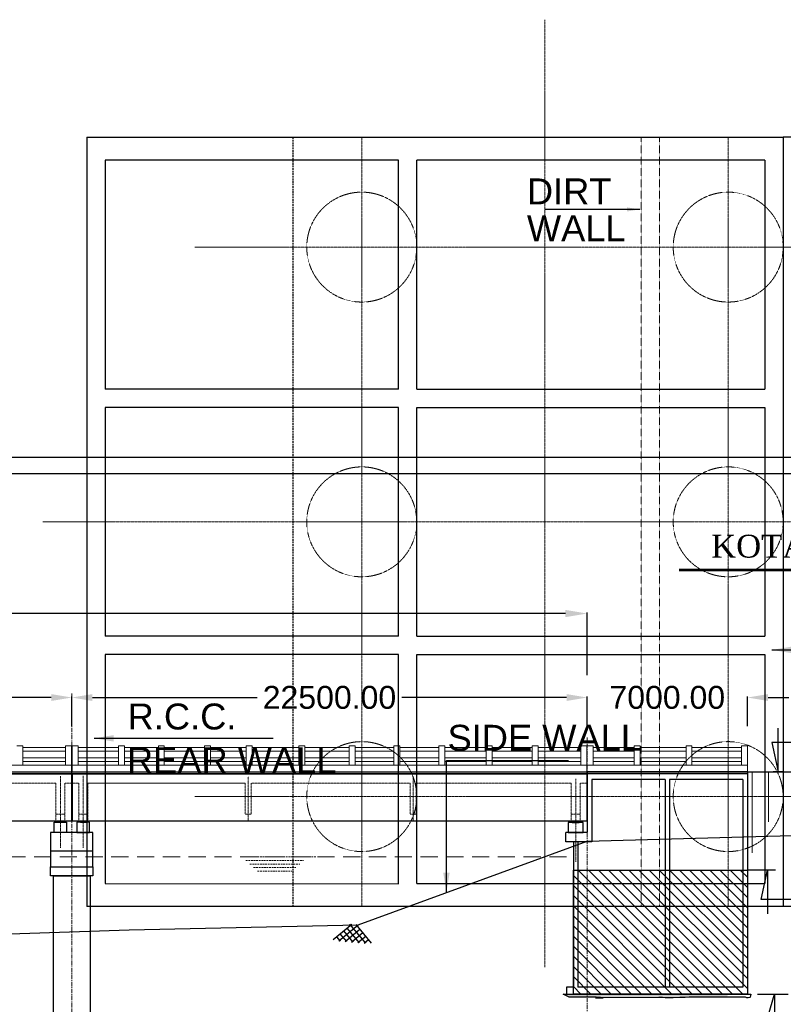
# Model space of a CAD drawing. Header units: inches. Extents: x 4599583 to 15517275, y 2817812 to 28133222499.
# Tile 36 of 95: x 4871409 to 4904749, y 28133021824 to 28133064829. Entities that reach past the tile are written whole.
import ezdxf

# ---------------------------------------------------------------- set-up
doc = ezdxf.new("R2010")
doc.units = ezdxf.units.IN
doc.header["$MEASUREMENT"] = 0
for name, pattern in [('CENTER', [2, 1.25, -0.25, 0.25, -0.25]), ('DASHED', [0.75, 0.5, -0.25]), ('DASHED2', [0.375, 0.25, -0.125]), ('HIDDEN', [0.375, 0.25, -0.125])]:
    doc.linetypes.add(name, pattern=pattern)
for name, color, linetype in [('3', 201, 'Continuous'), ('CENTER', 3, 'CENTER'), ('CHAINAGE', 7, 'Continuous'), ('CHNGE', 31, 'Continuous'), ('DRG', 210, 'Continuous'), ('text', 7, 'Continuous')]:
    doc.layers.add(name, color=color, linetype=linetype)
for name, color, linetype, lineweight in [('BSTR', 62, 'Continuous', 13), ('CEN', 3, 'CENTER', 13), ('GL', 5, 'Continuous', 30), ('PITCH', 8, 'Continuous', 5), ('STR', 7, 'Continuous', 25), ('SYM', 8, 'Continuous', 5)]:
    doc.layers.add(name, color=color, linetype=linetype, lineweight=lineweight)
doc.layers.add('dim', color=7, linetype='Continuous', plot=False)
doc.styles.add('AN1', font='BOOKOS.TTF')
doc.styles.add('ROMANS', font='arial.ttf')
doc.dimstyles.new('ROMANS', dxfattribs={"dimtxt": 1000, "dimasz": 850, "dimexe": 100, "dimexo": 100, "dimgap": 25, "dimtad": 1, "dimdec": 0, "dimzin": 9, "dimdsep": 46, "dimtxsty": 'ROMANS', "dimcen": 325, "dimclrd": 4, "dimclre": 4, "dimclrt": 6, "dimadec": 0, "dimazin": 0, "dimtfac": 1, "dimtdec": 0, "dimtmove": 0, "dimatfit": 3, "dimfxl": 1, "dimtolj": 1, "dimtzin": 9, "dimarcsym": 0})
doc.dimstyles.new('Standard$0', dxfattribs={"dimtxt": 60, "dimasz": 60, "dimexe": 60, "dimexo": 60, "dimgap": 25, "dimtad": 0, "dimtih": 1, "dimtoh": 1, "dimlfac": -0.001, "dimzin": 0, "dimdsep": 46, "dimtxsty": 'ROMANS', "dimcen": 30, "dimclrd": 256, "dimclre": 256, "dimclrt": 4, "dimadec": 0, "dimazin": 0, "dimtfac": 1, "dimtix": 1, "dimtofl": 0, "dimtmove": 0, "dimatfit": 0, "dimfxl": 1, "dimtolj": 1, "dimtzin": 0, "dimlwd": -1, "dimlwe": -1, "dimarcsym": 0})
pattern_1 = [(0, (5719537.853, 28133138210.05), (0, 55), [40, -15]), (90, (5719537.853, 28133138210.05), (-55, 3e-15), [40, -15])]

# ---------------------------------------------------------------- blocks, each defined once
blk = doc.blocks.new('*D27')
at = {"layer": 'Defpoints', "color": 0, "transparency": 16777216}
for p in [(4869931, 28133059696), (4874343, 28133059696), (4874343, 28133026097)]:
    blk.add_point(p, dxfattribs=at)
at = {"layer": 'STR', "color": 4, "lineweight": -2, "transparency": 16777216}
for p, q in [((4870031, 28133059696), (4869831, 28133059696)), ((4869931, 28133026947), (4869931, 28133058846)), ((4870031, 28133026097), (4869831, 28133026097))]:
    blk.add_line(p, q, dxfattribs=at)
at = {"layer": 'STR', "color": 4, "transparency": 16777216}
for points in [[(4869789, 28133058846), (4870073, 28133058846), (4869931, 28133059696)], [(4869789, 28133026947), (4870073, 28133026947), (4869931, 28133026097)]]:
    blk.add_solid(points, dxfattribs=at)
at = {"layer": 'STR', "color": 6, "transparency": 16777216, "insert": (4869395, 28133042897), "char_height": 1000, "attachment_point": 5, "rotation": 90, "style": 'ROMANS'}
blk.add_mtext('\\A1;8400', dxfattribs=at)
blk = doc.blocks.new('A$C691546F7')
at = {"layer": 'GL', "color": 71}
for p, q in [((0, 24), (545, 569)), ((181, 0), (749, 569)), ((641, 0), (308, 332)), ((385, 0), (820, 435)), ((846, 0), (411, 435)), ((1050, 0), (481, 569)), ((590, 0), (922, 332)), ((232, 0), (104, 128)), ((436, 0), (206, 230)), ((999, 0), (1127, 128))]:
    blk.add_line(p, q, dxfattribs=at)
for points in [[(1231, 24), (686, 569)], [(794, 0), (1025, 230)]]:
    blk.add_lwpolyline(points, dxfattribs=at)
blk = doc.blocks.new('*D64')
at = {"layer": 'Defpoints', "color": 0, "transparency": 16777216}
for p in [(4896184, 28133038893), (4626184, 28133036143), (4896184, 28133036143)]:
    blk.add_point(p, dxfattribs=at)
at = {"layer": 'DRG', "color": 4, "lineweight": -2, "transparency": 16777216}
for p, q in [((4626184, 28133036193), (4626184, 28133038943)), ((4627134, 28133038893), (4703863, 28133038893)), ((4895234, 28133038893), (4818506, 28133038893)), ((4896184, 28133036193), (4896184, 28133038943))]:
    blk.add_line(p, q, dxfattribs=at)
at = {"layer": 'DRG', "color": 4, "transparency": 16777216}
for points in [[(4627134, 28133039051), (4627134, 28133038734), (4626184, 28133038893)], [(4895234, 28133039051), (4895234, 28133038734), (4896184, 28133038893)]]:
    blk.add_solid(points, dxfattribs=at)
at = {"layer": 'DRG', "color": 6, "transparency": 16777216, "insert": (4761184, 28133038893), "char_height": 1050, "attachment_point": 5, "style": 'ROMANS'}
blk.add_mtext('\\A1;{\\fTimes New Roman|b0|i0|c0|p18;\\H1.4286x;TOTAL LENGTH OF BRIDGE BETWEEN FACE OF DIRT WALLS 270.000 MTS. (12 SPANS @ 22.500 MTS. C/C EACH)}', dxfattribs=at)
blk = doc.blocks.new('*D70')
at = {"layer": 'Defpoints', "color": 0, "transparency": 16777216}
for p in [(4873684, 28133035224), (4851184, 28133033928), (4873684, 28133033928)]:
    blk.add_point(p, dxfattribs=at)
at = {"layer": 'DRG', "color": 4, "lineweight": -2, "transparency": 16777216}
for p, q in [((4851184, 28133033978), (4851184, 28133035274)), ((4873684, 28133033978), (4873684, 28133035274)), ((4852084, 28133035224), (4859275, 28133035224)), ((4872784, 28133035224), (4865594, 28133035224))]:
    blk.add_line(p, q, dxfattribs=at)
at = {"layer": 'DRG', "color": 4, "transparency": 16777216}
for points in [[(4852084, 28133035374), (4852084, 28133035074), (4851184, 28133035224)], [(4872784, 28133035374), (4872784, 28133035074), (4873684, 28133035224)]]:
    blk.add_solid(points, dxfattribs=at)
at = {"layer": 'DRG', "color": 6, "transparency": 16777216, "insert": (4862434, 28133035224), "char_height": 1000, "attachment_point": 5, "style": 'ROMANS'}
blk.add_mtext('\\A1;22500.00', dxfattribs=at)
blk = doc.blocks.new('*D71')
at = {"layer": 'Defpoints', "color": 0, "transparency": 16777216}
for p in [(4896184, 28133035224), (4873684, 28133033928), (4896184, 28133033928)]:
    blk.add_point(p, dxfattribs=at)
at = {"layer": 'DRG', "color": 4, "lineweight": -2, "transparency": 16777216}
for p, q in [((4873684, 28133033978), (4873684, 28133035274)), ((4896184, 28133033978), (4896184, 28133035274)), ((4874584, 28133035224), (4881775, 28133035224)), ((4895284, 28133035224), (4888094, 28133035224))]:
    blk.add_line(p, q, dxfattribs=at)
at = {"layer": 'DRG', "color": 4, "transparency": 16777216}
for points in [[(4874584, 28133035374), (4874584, 28133035074), (4873684, 28133035224)], [(4895284, 28133035374), (4895284, 28133035074), (4896184, 28133035224)]]:
    blk.add_solid(points, dxfattribs=at)
at = {"layer": 'DRG', "color": 6, "transparency": 16777216, "insert": (4884934, 28133035224), "char_height": 1000, "attachment_point": 5, "style": 'ROMANS'}
blk.add_mtext('\\A1;22500.00', dxfattribs=at)
blk = doc.blocks.new('*D82')
at = {"layer": 'Defpoints', "color": 0, "transparency": 16777216}
for p in [(4903184, 28133035224), (4896184, 28133033928), (4903184, 28133033928)]:
    blk.add_point(p, dxfattribs=at)
at = {"layer": 'DRG', "color": 4, "lineweight": -2, "transparency": 16777216}
for p, q in [((4896184, 28133033978), (4896184, 28133035274)), ((4903184, 28133033978), (4903184, 28133035274)), ((4895284, 28133035224), (4894384, 28133035224)), ((4904084, 28133035224), (4904984, 28133035224))]:
    blk.add_line(p, q, dxfattribs=at)
at = {"layer": 'DRG', "color": 4, "transparency": 16777216}
for points in [[(4895284, 28133035374), (4895284, 28133035074), (4896184, 28133035224)], [(4904084, 28133035374), (4904084, 28133035074), (4903184, 28133035224)]]:
    blk.add_solid(points, dxfattribs=at)
at = {"layer": 'DRG', "color": 6, "transparency": 16777216, "insert": (4899684, 28133035224), "char_height": 1000, "attachment_point": 5, "style": 'ROMANS'}
blk.add_mtext('\\A1;7000.00', dxfattribs=at)
blk = doc.blocks.new('*D103')
at = {"layer": 'Defpoints', "color": 0, "transparency": 16777216}
for p in [(4869931, 28133059696), (4874343, 28133059696), (4874343, 28133026097)]:
    blk.add_point(p, dxfattribs=at)
at = {"layer": 'STR', "color": 4, "lineweight": -2, "transparency": 16777216}
for p, q in [((4870031, 28133059696), (4869831, 28133059696)), ((4869931, 28133026947), (4869931, 28133058846)), ((4870031, 28133026097), (4869831, 28133026097))]:
    blk.add_line(p, q, dxfattribs=at)
at = {"layer": 'STR', "color": 4, "transparency": 16777216}
for points in [[(4869789, 28133058846), (4870073, 28133058846), (4869931, 28133059696)], [(4869789, 28133026947), (4870073, 28133026947), (4869931, 28133026097)]]:
    blk.add_solid(points, dxfattribs=at)
at = {"layer": 'STR', "color": 6, "transparency": 16777216, "insert": (4869395, 28133042897), "char_height": 1000, "attachment_point": 5, "rotation": 90, "style": 'ROMANS'}
blk.add_mtext('\\A1;8400', dxfattribs=at)
blk = doc.blocks.new('*D162')
at = {"layer": 'Defpoints', "color": 0, "transparency": 16777216}
for p in [(4869931, 28133059696), (4874343, 28133059696), (4874343, 28133026097)]:
    blk.add_point(p, dxfattribs=at)
at = {"layer": 'STR', "color": 4, "lineweight": -2, "transparency": 16777216}
for p, q in [((4870031, 28133059696), (4869831, 28133059696)), ((4869931, 28133026947), (4869931, 28133058846)), ((4870031, 28133026097), (4869831, 28133026097))]:
    blk.add_line(p, q, dxfattribs=at)
at = {"layer": 'STR', "color": 4, "transparency": 16777216}
for points in [[(4869789, 28133058846), (4870073, 28133058846), (4869931, 28133059696)], [(4869789, 28133026947), (4870073, 28133026947), (4869931, 28133026097)]]:
    blk.add_solid(points, dxfattribs=at)
at = {"layer": 'STR', "color": 6, "transparency": 16777216, "insert": (4869395, 28133042897), "char_height": 1000, "attachment_point": 5, "rotation": 90, "style": 'ROMANS'}
blk.add_mtext('\\A1;8400', dxfattribs=at)

msp = doc.modelspace()

# ---------------------------------------------------------------- hatches: boundary and pattern name
at = {"layer": 'CHNGE'}
h = msp.add_hatch(dxfattribs=at)
h.set_pattern_fill('ANSI31', color=8, scale=2500, angle=90, style=0)
h.set_pattern_definition([(135, (-1060479.75, 28133963953.22), (-220.970869, -220.970869), [])])
h.paths.add_polyline_path([(4903184.202, 28133027686.653), (4895584.249, 28133027686.653), (4895584.249, 28133022271.652), (4903184.202, 28133022271.652)])
at = {"layer": 'PITCH'}
h = msp.add_hatch(dxfattribs=at)
h.set_pattern_fill('ANGLE', color=256, scale=100, style=0)
h.set_pattern_definition([(360, (4745870.005, 28132776660.556), (2e-14, 27.5), [20, -7.5]), (90, (4745870.005, 28132776660.556), (-27.5, 2e-14), [20, -7.5])])
h.paths.add_polyline_path([(4873059.369, 28133029822.508), (4873309.369, 28133029822.508), (4873309.369, 28133029783.508), (4873059.369, 28133029783.508)])
h = msp.add_hatch(dxfattribs=at)
h.set_pattern_fill('ANGLE', color=256, scale=100, style=0)
h.set_pattern_definition([(180, (5001498.733, 28132776660.556), (2e-14, 27.5), [20, -7.5]), (90, (5001498.733, 28132776660.556), (27.5, -2e-14), [20, -7.5])])
h.paths.add_polyline_path([(4874309.369, 28133029822.508), (4874059.369, 28133029822.508), (4874059.369, 28133029783.508), (4874309.369, 28133029783.508)])
at = {"layer": 'SYM'}
h = msp.add_hatch(dxfattribs=at)
h.set_pattern_fill('ANGLE', color=256, scale=200, style=0)
h.set_pattern_definition(pattern_1)
h.paths.add_polyline_path([(4895534.369, 28133029822.508), (4895684.369, 28133029822.508), (4895684.369, 28133029770.508), (4895534.369, 28133029770.508)])
h = msp.add_hatch(dxfattribs=at)
h.set_pattern_fill('ANGLE', color=256, scale=200, style=0)
h.set_pattern_definition(pattern_1)
h.paths.add_polyline_path([(4895834.369, 28133029770.508), (4895684.369, 28133029770.508), (4895684.369, 28133029822.508), (4895834.369, 28133029822.508)])
at = {"layer": 'SYM', "linetype": 'Continuous'}
h = msp.add_hatch(dxfattribs=at)
h.set_pattern_fill('AR-CONC', color=252, scale=29.9997, style=0)
h.set_pattern_definition([(50, (3282779.84, 28133336130.92), (215.175903, -18.825452), [22.499775, -247.497525]), (355, (3282779.84, 28133336130.92), (-41.624984, 225.655384), [17.99982, -197.99802]), (100.451444, (3282797.77, 28133336129.35), (173.550918, 206.82993), [19.121866, -210.34053]), (46.1842, (3282779.84, 28133336190.92), (320.169197, -49.655288), [33.74966, -371.24629]), (96.635635, (3282806.52, 28133336186.78), (280.39578, 292.23266), [28.682816, -315.51097]), (351.184164, (3282779.84, 28133336190.92), (280.39578, 292.23266), [26.99973, -296.99703]), (21, (3282809.84, 28133336175.92), (179.070325, -120.78446), [22.499775, -247.497525]), (326, (3282809.84, 28133336175.92), (72.99387, 217.542838), [17.99982, -197.99802]), (71.451445, (3282824.76, 28133336165.85), (252.064192, 96.758378), [19.121866, -210.34053]), (37.5, (3282779.84, 28133336130.92), (3.64792, 99.8671575), [0, -195.598044, 0, -200.99799, 0, -198.7480125]), (7.5, (3282779.84, 28133336130.92), (78.920072, 118.32233), [0, -114.598854, 0, -191.098089, 0, -75.7492425]), (327.5, (3282712.94, 28133336130.92), (160.1451294, -6.766394), [0, -74.99925, 0, -233.99766, 0, -310.496895]), (317.5, (3282682.94, 28133336130.92), (174.954101, 30.031194), [0, -97.499025, 0, -155.398446, 0, -220.497795])])
h.paths.add_polyline_path([(4902334.33, 28133022272.506), (4895134.369, 28133022272.508), (4895402.606, 28133022139.07), (4897236.389, 28133022136.249), (4897582.825, 28133022135.7), (4897766.752, 28133022126.258), (4897856.846, 28133022110.592), (4899315.931, 28133022127.725), (4899468.48, 28133022120.797), (4899597.303, 28133022113.868), (4899937.07, 28133022113.868), (4900228.3, 28133022120.797), (4900470.474, 28133022120.797), (4900636.891, 28133022141.581), (4902092.842, 28133022141.581), (4902152.525, 28133022113.868), (4902219.696, 28133022113.868), (4902286.866, 28133022120.797), (4902297.147, 28133022137.891)])

# ---------------------------------------------------------------- linework, layer by layer
for p, q in [((4904743.04, 28133059696.478), (4904743.04, 28133026096.814)), ((4905343.04, 28133059696.478), (4904743.04, 28133059696.478)), ((4904743.04, 28133059696.478), (4904743.04, 28133026096.814)), ((4905343.04, 28133059696.478), (4904743.04, 28133059696.478)), ((4904743.04, 28133059696.478), (4904743.04, 28133026096.814)), ((4905343.04, 28133059696.478), (4904743.04, 28133059696.478)), ((4903943.048, 28133058696.488), (4903943.048, 28133048696.588)), ((4903943.048, 28133058696.488), (4903943.048, 28133048696.588)), ((4903943.048, 28133058696.488), (4903943.048, 28133048696.588)), ((4903943.048, 28133047896.596), (4903943.048, 28133037896.696)), ((4903943.048, 28133047896.596), (4903943.048, 28133037896.696)), ((4903943.048, 28133047896.596), (4903943.048, 28133037896.696)), ((4903943.048, 28133037096.704), (4903943.048, 28133027096.804)), ((4903943.048, 28133037096.704), (4903943.048, 28133027096.804)), ((4903943.048, 28133037096.704), (4903943.048, 28133027096.804)), ((4905343.04, 28133026096.814), (4904743.04, 28133026096.814)), ((4905343.04, 28133026096.814), (4904743.04, 28133026096.814)), ((4905343.04, 28133026096.814), (4904743.04, 28133026096.814))]:
    msp.add_line(p, q)
at = {"color": 7, "ltscale": 0.9}
for p, q in [((4873664.369, 28133031897.508), (4873664.369, 28133029822.508)), ((4873704.369, 28133031897.508), (4873704.369, 28133029822.508))]:
    msp.add_line(p, q, dxfattribs=at)
at = {"color": 7, "lineweight": 25, "ltscale": 0.5}
for p, q in [((4873704.369, 28133031897.508), (4873704.369, 28133029822.508)), ((4903184.299, 28133031972.508), (4896184.369, 28133031972.508)), ((4896184.369, 28133031972.508), (4896184.369, 28133029322.508)), ((4903184.109, 28133031897.508), (4896184.369, 28133031897.508))]:
    msp.add_line(p, q, dxfattribs=at)
msp.add_lwpolyline([(4913942.724, 28133040796.283, 0.412, 412.5, 0), (4912588.369, 28133040796.283, 123.75, 123.75, 0), (4900202.26, 28133040796.283, 123.75, 123.75, 0)], format="xyseb")
for points in [[(4872909.369, 28133029783.508), (4873459.369, 28133029783.508), (4873459.369, 28133029322.508), (4872909.369, 28133029322.508)], [(4873059.369, 28133029822.508), (4873309.369, 28133029822.508), (4873309.369, 28133029783.508), (4873059.369, 28133029783.508)], [(4874459.369, 28133029783.508), (4873909.369, 28133029783.508), (4873909.369, 28133029322.508), (4874459.369, 28133029322.508)], [(4874309.369, 28133029822.508), (4874059.369, 28133029822.508), (4874059.369, 28133029783.508), (4874309.369, 28133029783.508)]]:
    msp.add_lwpolyline(points, close=True, dxfattribs=at)
msp.add_lwpolyline([(4903334.32, 28133022272.506), (4903297.137, 28133022137.891), (4903286.856, 28133022120.797), (4903286.856, 28133022120.797), (4903219.686, 28133022113.868), (4903152.515, 28133022113.868), (4903092.832, 28133022141.581), (4900636.891, 28133022141.581), (4900470.474, 28133022120.797), (4900228.3, 28133022120.797), (4899937.07, 28133022113.868), (4899597.303, 28133022113.868), (4899468.48, 28133022120.797), (4899315.931, 28133022127.725), (4896545.881, 28133022106.94), (4896877.855, 28133022106.94), (4896877.855, 28133022106.94), (4896877.855, 28133022106.94), (4896877.855, 28133022106.94), (4896766.762, 28133022126.258), (4896582.835, 28133022135.7), (4896236.399, 28133022136.249), (4895402.606, 28133022139.07), (4895134.369, 28133022272.508)])
at = {"layer": '3', "color": 87, "linetype": 'HIDDEN', "lineweight": 5, "ltscale": 50}
for p, q in [((4872984.369, 28133031487.508), (4866214.369, 28133031487.508)), ((4872984.369, 28133031487.508), (4866214.369, 28133031487.508)), ((4872984.369, 28133029822.508), (4872984.369, 28133031487.508)), ((4873384.369, 28133029822.508), (4873384.369, 28133031487.508)), ((4873664.369, 28133031487.508), (4873384.369, 28133031487.508)), ((4873704.369, 28133031487.508), (4873984.369, 28133031487.508)), ((4873984.369, 28133029822.508), (4873984.369, 28133031487.508)), ((4874384.369, 28133029822.508), (4874384.369, 28133031487.508)), ((4874384.369, 28133031487.508), (4881219.774, 28133031487.508)), ((4881254.369, 28133031487.508), (4874384.369, 28133031487.508)), ((4881254.369, 28133030122.508), (4881254.369, 28133031487.508)), ((4881514.369, 28133030122.508), (4881514.369, 28133031487.508)), ((4888454.369, 28133031487.508), (4881514.369, 28133031487.508)), ((4888454.369, 28133030122.508), (4888454.369, 28133031487.508)), ((4888454.369, 28133030122.508), (4888454.369, 28133031487.508)), ((4888714.369, 28133030122.508), (4888714.369, 28133031487.508)), ((4895484.369, 28133031487.508), (4888714.369, 28133031487.508)), ((4888714.369, 28133030122.508), (4888714.369, 28133031487.508)), ((4895484.369, 28133031487.508), (4888714.369, 28133031487.508)), ((4895484.369, 28133029822.508), (4895484.369, 28133031487.508)), ((4895884.369, 28133029822.508), (4895884.369, 28133031487.508)), ((4896164.369, 28133031487.508), (4895884.369, 28133031487.508)), ((4872984.369, 28133030122.508), (4873384.369, 28133030122.508)), ((4874384.369, 28133030122.508), (4873984.369, 28133030122.508)), ((4881514.369, 28133030122.508), (4881254.369, 28133030122.508)), ((4888714.369, 28133030122.508), (4888454.369, 28133030122.508)), ((4895484.369, 28133030122.508), (4895884.369, 28133030122.508))]:
    msp.add_line(p, q, dxfattribs=at)
at = {"layer": 'BSTR', "color": 1, "linetype": 'DASHED', "ltscale": 4}
msp.add_line((4884543.238, 28133026096.814), (4884543.248, 28133026096.814), dxfattribs=at)
msp.add_line((4884543.238, 28133026096.814), (4884543.248, 28133026096.814), dxfattribs=at)
msp.add_line((4884543.238, 28133026096.814), (4884543.248, 28133026096.814), dxfattribs=at)
at = {"layer": 'CEN', "ltscale": 40}
for p, q in [((4894343.15, 28133064828.846), (4894343.15, 28133023441.846)), ((4894343.15, 28133064828.846), (4894343.15, 28133023441.846)), ((4894343.15, 28133064828.846), (4894343.15, 28133023441.846)), ((4886343.23, 28133059696.478), (4886343.23, 28133026096.814)), ((4886343.23, 28133059696.478), (4886343.23, 28133026096.814)), ((4886343.23, 28133059696.478), (4886343.23, 28133026096.814)), ((4902343.07, 28133059696.478), (4902343.07, 28133026096.814)), ((4902343.07, 28133059696.478), (4902343.07, 28133026096.814)), ((4902343.07, 28133059696.478), (4902343.07, 28133026096.814)), ((4879060.865, 28133054896.526), (4906901.113, 28133054896.526)), ((4879060.865, 28133054896.526), (4906901.113, 28133054896.526)), ((4879060.865, 28133054896.526), (4906901.113, 28133054896.526)), ((4872423.798, 28133042896.646), (4918311.29, 28133042896.646)), ((4872423.798, 28133042896.646), (4918311.29, 28133042896.646)), ((4872423.798, 28133042896.646), (4918311.29, 28133042896.646)), ((4879060.865, 28133030896.766), (4906901.113, 28133030896.766)), ((4879060.865, 28133030896.766), (4906901.113, 28133030896.766)), ((4879060.865, 28133030896.766), (4906901.113, 28133030896.766))]:
    msp.add_line(p, q, dxfattribs=at)
at = {"layer": 'CEN', "ltscale": 150}
for p, q in [((4873684.369, 28133035406.074), (4873684.369, 28133013512.074)), ((4873684.369, 28133035406.074), (4873684.369, 28133013512.074)), ((4896184.369, 28133013512.074), (4896184.369, 28133033470.901))]:
    msp.add_line(p, q, dxfattribs=at)
at = {"layer": 'CEN', "ltscale": 10}
for p, q in [((4873184.369, 28133028665.882), (4873184.369, 28133031790.387)), ((4874184.369, 28133028665.882), (4874184.369, 28133031798.468)), ((4881384.369, 28133029872.508), (4881384.369, 28133031772.508)), ((4888584.369, 28133029872.508), (4888584.369, 28133031772.508)), ((4888584.369, 28133029872.508), (4888584.369, 28133031772.508)), ((4895684.369, 28133028054.074), (4895684.369, 28133031665.249))]:
    msp.add_line(p, q, dxfattribs=at)
at = {"layer": 'CENTER', "color": 0, "linetype": 'Continuous'}
msp.add_lwpolyline([(4599583.245, 28133045717.461), (4917789.681, 28133045717.461), (4917789.681, 28132837989.552), (4599583.245, 28132837989.552)], close=True, dxfattribs=at)
at = {"layer": 'CHAINAGE', "linetype": 'ByBlock'}
for p, q in [((4874343.344, 28133059696.478), (4874343.344, 28133026096.814)), ((4874343.344, 28133059696.478), (4874343.344, 28133026096.814)), ((4874343.344, 28133059696.478), (4874343.344, 28133026096.814)), ((4875143.336, 28133058696.488), (4875143.336, 28133048696.588)), ((4875143.336, 28133058696.488), (4875143.336, 28133048696.588)), ((4875143.336, 28133058696.488), (4875143.336, 28133048696.588)), ((4887950.101, 28133048696.588), (4887953.292, 28133058696.488)), ((4887950.101, 28133048696.588), (4887953.292, 28133058696.488)), ((4887950.101, 28133048696.588), (4887953.292, 28133058696.488)), ((4887949.846, 28133047896.596), (4875143.336, 28133047896.596)), ((4875143.336, 28133047896.596), (4875143.336, 28133037896.696)), ((4887949.846, 28133047896.596), (4875143.336, 28133047896.596)), ((4875143.336, 28133047896.596), (4875143.336, 28133037896.696)), ((4887949.846, 28133047896.596), (4875143.336, 28133047896.596)), ((4875143.336, 28133047896.596), (4875143.336, 28133037896.696)), ((4887946.654, 28133037896.696), (4887949.846, 28133047896.596)), ((4887946.654, 28133037896.696), (4887949.846, 28133047896.596)), ((4887946.654, 28133037896.696), (4887949.846, 28133047896.596)), ((4888743.2, 28133047896.596), (4903943.048, 28133047896.596)), ((4888743.2, 28133047896.596), (4903943.048, 28133047896.596)), ((4888743.2, 28133047896.596), (4903943.048, 28133047896.596)), ((4875143.336, 28133037096.704), (4875143.336, 28133027096.804)), ((4875143.336, 28133037096.704), (4875143.336, 28133027096.804)), ((4875143.336, 28133037096.704), (4875143.336, 28133027096.804)), ((4887943.206, 28133027092.72), (4887946.399, 28133037096.704)), ((4887943.206, 28133027092.72), (4887946.399, 28133037096.704)), ((4887943.206, 28133027092.72), (4887946.399, 28133037096.704)), ((4888743.2, 28133027096.804), (4888743.2, 28133037096.704)), ((4888743.2, 28133027096.804), (4888743.2, 28133037096.704)), ((4888743.2, 28133027096.804), (4888743.2, 28133037096.704)), ((4851204.369, 28133031897.508), (4873664.369, 28133031897.508)), ((4873704.369, 28133031897.508), (4896164.369, 28133031897.508)), ((4873704.369, 28133029822.508), (4873704.369, 28133031897.508)), ((4899584.369, 28133031647.508), (4899584.369, 28133022572.503)), ((4899784.369, 28133031647.508), (4899784.369, 28133022572.503)), ((4873664.369, 28133029822.508), (4851204.369, 28133029822.508)), ((4896164.369, 28133029822.508), (4873704.369, 28133029822.508)), ((4895259.369, 28133028922.508), (4895259.369, 28133029322.508)), ((4896184.369, 28133029322.508), (4895259.369, 28133029322.508)), ((4896384.367, 28133028922.508), (4895259.369, 28133028922.508)), ((4895584.369, 28133028922.508), (4895584.369, 28133022572.503)), ((4895784.369, 28133028922.508), (4895784.369, 28133022572.503)), ((4904743.04, 28133026096.814), (4874343.344, 28133026096.814)), ((4904743.04, 28133026096.814), (4874343.344, 28133026096.814)), ((4904743.04, 28133026096.814), (4874343.344, 28133026096.814)), ((4895284.369, 28133022572.503), (4895284.369, 28133022272.508)), ((4903908.976, 28133022272.506), (4904861.616, 28133022272.506))]:
    msp.add_line(p, q, dxfattribs=at)
at = {"layer": 'CHNGE', "color": 50}
msp.add_lwpolyline([(4600293.869, 28133045006.838), (4917079.057, 28133045006.838), (4917079.057, 28132838700.176), (4600293.869, 28132838700.176)], close=True, dxfattribs=at)
at = {"layer": 'dim', "ltscale": 5}
msp.add_line((4903628.48, 28133022272.506), (4904955.48, 28133022272.506), dxfattribs=at)
msp.add_lwpolyline([(4911341.638, 28133020968.493), (4903984.677, 28133020968.493), (4904370.23, 28133022272.506), (4904370.23, 28133020191.009)], dxfattribs=at)
at = {"layer": 'GL', "lineweight": 30}
msp.add_lwpolyline([(4846184.369, 28133024427.508), (4856184.369, 28133024587.508), (4866184.369, 28133024737.508), (4876184.369, 28133025077.508), (4886184.369, 28133025297.508), (4896184.369, 28133028952.508), (4906184.369, 28133029232.508), (4916184.369, 28133029412.508)], dxfattribs=at)
at = {"layer": 'PITCH', "linetype": 'DASHED2', "ltscale": 3000}
msp.add_line((4626784.369, 28133028272.508), (4895584.369, 28133028272.508), dxfattribs=at)
at = {"layer": 'PITCH', "linetype": 'DASHED2', "ltscale": 300}
for p, q in [((4881115.869, 28133028272.508), (4884338.369, 28133028272.508)), ((4881285.244, 28133028112.508), (4883804.994, 28133028112.508)), ((4881454.619, 28133027952.508), (4883635.619, 28133027952.508)), ((4881623.994, 28133027792.508), (4883466.244, 28133027792.508)), ((4881793.369, 28133027632.508), (4883296.869, 28133027632.508))]:
    msp.add_line(p, q, dxfattribs=at)
at = {"layer": 'STR'}
for p, q in [((4874343.344, 28133059696.478), (4904743.04, 28133059696.478)), ((4874343.344, 28133059696.478), (4904743.04, 28133059696.478)), ((4874343.344, 28133059696.478), (4904743.04, 28133059696.478)), ((4648704.369, 28133031972.508), (4896184.369, 28133031972.508)), ((4896164.369, 28133031897.508), (4648704.369, 28133031897.508)), ((4896164.369, 28133031897.508), (4896164.369, 28133029822.508)), ((4896184.369, 28133031972.508), (4913448.369, 28133031972.508)), ((4895529.369, 28133029822.508), (4895834.369, 28133029822.508)), ((4872759.369, 28133028522.508), (4874609.369, 28133028522.508))]:
    msp.add_line(p, q, dxfattribs=at)
at = {"layer": 'STR', "linetype": 'DASHED', "ltscale": 150}
msp.add_line((4883343.26, 28133026096.814), (4883343.26, 28133059696.478), dxfattribs=at)
msp.add_line((4883343.26, 28133026096.814), (4883343.26, 28133059696.478), dxfattribs=at)
msp.add_line((4883343.26, 28133026096.814), (4883343.26, 28133059696.478), dxfattribs=at)
at = {"layer": 'STR', "ltscale": 200}
for p, q in [((4887953.292, 28133058696.488), (4875143.336, 28133058696.488)), ((4887953.292, 28133058696.488), (4875143.336, 28133058696.488)), ((4887953.292, 28133058696.488), (4875143.336, 28133058696.488)), ((4903943.048, 28133058696.488), (4888743.2, 28133058696.488)), ((4888743.2, 28133048696.588), (4888743.2, 28133058696.488)), ((4903943.048, 28133058696.488), (4888743.2, 28133058696.488)), ((4888743.2, 28133048696.588), (4888743.2, 28133058696.488)), ((4903943.048, 28133058696.488), (4888743.2, 28133058696.488)), ((4888743.2, 28133048696.588), (4888743.2, 28133058696.488)), ((4887950.101, 28133048696.588), (4875143.336, 28133048696.588)), ((4887950.101, 28133048696.588), (4875143.336, 28133048696.588)), ((4887950.101, 28133048696.588), (4875143.336, 28133048696.588)), ((4888743.2, 28133048696.588), (4903943.048, 28133048696.588)), ((4888743.2, 28133048696.588), (4903943.048, 28133048696.588)), ((4888743.2, 28133048696.588), (4903943.048, 28133048696.588)), ((4888743.2, 28133037896.696), (4888743.2, 28133047896.596)), ((4888743.2, 28133037896.696), (4888743.2, 28133047896.596)), ((4888743.2, 28133037896.696), (4888743.2, 28133047896.596)), ((4887946.654, 28133037896.696), (4875143.336, 28133037896.696)), ((4887946.654, 28133037896.696), (4875143.336, 28133037896.696)), ((4887946.654, 28133037896.696), (4875143.336, 28133037896.696)), ((4888743.2, 28133037896.696), (4903943.048, 28133037896.696)), ((4888743.2, 28133037896.696), (4903943.048, 28133037896.696)), ((4888743.2, 28133037896.696), (4903943.048, 28133037896.696)), ((4887946.399, 28133037096.704), (4875143.336, 28133037096.704)), ((4887946.399, 28133037096.704), (4875143.336, 28133037096.704)), ((4887946.399, 28133037096.704), (4875143.336, 28133037096.704)), ((4888743.2, 28133037096.704), (4903943.048, 28133037096.704)), ((4888743.2, 28133037096.704), (4903943.048, 28133037096.704)), ((4888743.2, 28133037096.704), (4903943.048, 28133037096.704)), ((4875143.336, 28133027096.804), (4887943.206, 28133027092.72)), ((4875143.336, 28133027096.804), (4887943.206, 28133027092.72)), ((4875143.336, 28133027096.804), (4887943.206, 28133027092.72)), ((4888743.2, 28133027096.804), (4903943.048, 28133027096.804)), ((4888743.2, 28133027096.804), (4903943.048, 28133027096.804)), ((4888743.2, 28133027096.804), (4903943.048, 28133027096.804)), ((4884643.237, 28133026096.814), (4884543.238, 28133026096.814)), ((4884643.237, 28133026096.814), (4884543.238, 28133026096.814)), ((4884643.237, 28133026096.814), (4884543.238, 28133026096.814))]:
    msp.add_line(p, q, dxfattribs=at)
at = {"layer": 'STR', "ltscale": 20}
for p, q in [((4903184.108, 28133031972.508), (4903184.322, 28133022272.506)), ((4899584.369, 28133031647.506), (4896384.367, 28133031647.506)), ((4896384.367, 28133031647.506), (4896384.367, 28133028922.508)), ((4902984.301, 28133031647.506), (4899784.369, 28133031647.506)), ((4902984.301, 28133031647.506), (4902984.324, 28133022572.503)), ((4895584.369, 28133022572.503), (4895284.369, 28133022572.503)), ((4902984.324, 28133022572.503), (4895784.369, 28133022572.503)), ((4895134.369, 28133022272.508), (4903334.32, 28133022272.506))]:
    msp.add_line(p, q, dxfattribs=at)
at = {"layer": 'STR', "color": 2}
msp.add_line((4873664.369, 28133029822.508), (4873704.369, 28133029822.508), dxfattribs=at)
at = {"layer": 'STR'}
for points in [[(4896009.369, 28133029770.508), (4895359.369, 28133029770.508), (4895359.369, 28133029322.508), (4896009.369, 28133029322.508)], [(4895834.369, 28133029822.508), (4895534.369, 28133029822.508), (4895534.369, 28133029770.508), (4895834.369, 28133029770.508)], [(4872759.369, 28133027829.964), (4874609.369, 28133027829.964), (4874609.369, 28133027429.964), (4872759.369, 28133027429.964)], [(4872884.369, 28133027429.964), (4874484.369, 28133027429.964), (4874484.369, 28133020172.507), (4872884.369, 28133020172.507)]]:
    msp.add_lwpolyline(points, close=True, dxfattribs=at)
msp.add_lwpolyline([(4874609.369, 28133029322.508), (4872759.369, 28133029322.508), (4872759.369, 28133028872.508), (4872759.369, 28133027829.964), (4874609.369, 28133027829.964), (4874609.369, 28133028872.508), (4874609.369, 28133029322.508)], dxfattribs=at)
at = {"layer": 'STR', "color": 87}
msp.add_lwpolyline([(4895584.249, 28133027686.653), (4903184.202, 28133027686.653), (4903184.202, 28133022271.652), (4895584.249, 28133022271.652)], close=True, dxfattribs=at)
at = {"layer": 'SYM', "linetype": 'DASHED', "ltscale": 20}
for p, q in [((4898543.108, 28133059696.478), (4898543.108, 28133026096.814)), ((4898543.108, 28133059696.478), (4898543.108, 28133026096.814)), ((4898543.108, 28133059696.478), (4898543.108, 28133026096.814)), ((4899343.1, 28133059696.478), (4899343.1, 28133026096.814)), ((4899343.1, 28133059696.478), (4899343.1, 28133026096.814)), ((4899343.1, 28133059696.478), (4899343.1, 28133026096.814))]:
    msp.add_line(p, q, dxfattribs=at)
at = {"layer": 'SYM'}
for p, q in [((4871279.188, 28133033117.508), (4871539.188, 28133033117.508)), ((4871539.188, 28133033117.508), (4871539.188, 28133032272.508)), ((4873405.278, 28133033117.508), (4873664.369, 28133033117.508)), ((4873664.369, 28133033117.508), (4873664.369, 28133031897.508)), ((4873704.369, 28133033117.508), (4873964.369, 28133033117.508)), ((4873704.369, 28133033117.508), (4873704.369, 28133031972.508)), ((4873964.369, 28133033117.508), (4873964.369, 28133032272.508)), ((4875720.099, 28133033117.508), (4875980.099, 28133033117.508)), ((4875980.099, 28133033117.508), (4875980.099, 28133032272.508)), ((4877463.16, 28133033117.508), (4877723.16, 28133033117.508)), ((4877463.16, 28133033117.508), (4877463.16, 28133032272.508)), ((4877723.16, 28133033117.508), (4877723.16, 28133032272.508)), ((4879478.89, 28133033117.508), (4879738.89, 28133033117.508)), ((4879738.89, 28133033117.508), (4879738.89, 28133032272.508)), ((4881295.79, 28133033117.508), (4881555.79, 28133033117.508)), ((4881555.79, 28133033117.508), (4881555.79, 28133032272.508)), ((4883593.128, 28133033117.508), (4883852.128, 28133033117.508)), ((4883852.128, 28133033117.508), (4883852.128, 28133032272.508)), ((4885795.477, 28133033117.508), (4886055.477, 28133033117.508)), ((4886055.477, 28133033117.508), (4886055.477, 28133032272.508)), ((4887747.743, 28133033117.508), (4888007.743, 28133033117.508)), ((4888007.743, 28133033117.508), (4888007.743, 28133032272.508)), ((4889706.139, 28133033117.508), (4889966.139, 28133033117.508)), ((4889966.139, 28133033117.508), (4889966.139, 28133032272.508)), ((4891775.878, 28133033117.508), (4892035.878, 28133033117.508)), ((4892035.878, 28133033117.508), (4892035.878, 28133032272.508)), ((4893779.188, 28133033117.508), (4894039.188, 28133033117.508)), ((4894039.188, 28133033117.508), (4894039.188, 28133032272.508)), ((4895905.278, 28133033117.508), (4896164.369, 28133033117.508)), ((4896164.369, 28133033117.508), (4896164.369, 28133031897.508)), ((4896184.35, 28133033117.477), (4896444.35, 28133033117.477)), ((4896444.35, 28133033117.477), (4896444.35, 28133032272.477)), ((4898239.587, 28133033117.477), (4898499.587, 28133033117.477)), ((4898499.587, 28133033117.477), (4898499.587, 28133032272.477)), ((4900501.995, 28133033117.477), (4900761.995, 28133033117.477)), ((4900761.995, 28133033117.477), (4900761.995, 28133032272.477)), ((4902924.369, 28133033117.477), (4903184.369, 28133033117.477)), ((4873665.278, 28133032272.508), (4861715.628, 28133032272.508)), ((4873704.369, 28133032272.508), (4885730.947, 28133032272.508)), ((4896165.278, 28133032272.508), (4884215.628, 28133032272.508)), ((4903184.369, 28133032272.477), (4896184.358, 28133032272.477)), ((4903392.778, 28133029792.409), (4903392.778, 28133031972.508)), ((4904100.369, 28133029792.409), (4904100.369, 28133031972.508)), ((4903392.778, 28133028433.309), (4903392.778, 28133029792.409))]:
    msp.add_line(p, q, dxfattribs=at)
at = {"layer": 'SYM', "ltscale": 0.9}
for p, q in [((4873405.278, 28133033117.508), (4873405.278, 28133032272.508)), ((4875720.099, 28133033117.508), (4875720.099, 28133032272.508)), ((4879478.89, 28133033117.508), (4879478.89, 28133032272.508)), ((4881295.79, 28133033117.508), (4881295.79, 28133032272.508)), ((4883593.128, 28133033117.508), (4883593.128, 28133032272.508)), ((4885795.477, 28133033117.508), (4885795.477, 28133032272.508)), ((4887747.743, 28133033117.508), (4887747.743, 28133032272.508)), ((4889706.139, 28133033117.508), (4889706.139, 28133032272.508)), ((4891775.878, 28133033117.508), (4891775.878, 28133032272.508)), ((4893779.188, 28133033117.508), (4893779.188, 28133032272.508)), ((4895905.278, 28133033117.508), (4895905.278, 28133032272.508)), ((4898239.587, 28133033117.477), (4898239.587, 28133032272.477)), ((4900501.995, 28133033117.477), (4900501.995, 28133032272.477)), ((4902924.369, 28133033117.477), (4902924.369, 28133032272.477)), ((4903184.369, 28133033117.477), (4903184.369, 28133031972.508))]:
    msp.add_line(p, q, dxfattribs=at)
at = {"layer": 'SYM'}
for points in [[(4871539.188, 28133033042.508), (4873405.278, 28133033042.512), (4873405.278, 28133032877.512), (4871539.188, 28133032877.508)], [(4875980.099, 28133033042.508), (4877463.16, 28133033042.512), (4877463.16, 28133032877.512), (4875980.099, 28133032877.508)], [(4879738.89, 28133033042.508), (4881295.79, 28133033042.512), (4881295.79, 28133032877.512), (4879738.89, 28133032877.508)], [(4881555.79, 28133033042.508), (4883593.128, 28133033042.512), (4883593.128, 28133032877.512), (4881555.79, 28133032877.508)], [(4883852.128, 28133033042.508), (4885795.477, 28133033042.512), (4885795.477, 28133032877.512), (4883852.128, 28133032877.508)], [(4889966.139, 28133033042.508), (4891775.878, 28133033042.512), (4891775.878, 28133032877.512), (4889966.139, 28133032877.508)], [(4892035.878, 28133033042.508), (4893779.188, 28133033042.512), (4893779.188, 28133032877.512), (4892035.878, 28133032877.508)], [(4894039.188, 28133033042.508), (4895905.278, 28133033042.512), (4895905.278, 28133032877.512), (4894039.188, 28133032877.508)], [(4900761.995, 28133033042.477), (4902924.369, 28133033042.482), (4902924.369, 28133032877.482), (4900761.995, 28133032877.477)], [(4871539.188, 28133032587.508), (4873405.278, 28133032587.512), (4873405.278, 28133032422.512), (4871539.188, 28133032422.508)], [(4875980.099, 28133032587.508), (4877463.16, 28133032587.512), (4877463.16, 28133032422.512), (4875980.099, 28133032422.508)], [(4879738.89, 28133032587.508), (4881295.79, 28133032587.512), (4881295.79, 28133032422.512), (4879738.89, 28133032422.508)], [(4881555.79, 28133032587.508), (4883593.128, 28133032587.512), (4883593.128, 28133032422.512), (4881555.79, 28133032422.508)], [(4883852.128, 28133032587.508), (4885795.477, 28133032587.512), (4885795.477, 28133032422.512), (4883852.128, 28133032422.508)], [(4889966.139, 28133032587.508), (4891775.878, 28133032587.512), (4891775.878, 28133032422.512), (4889966.139, 28133032422.508)], [(4892035.878, 28133032587.508), (4893779.188, 28133032587.512), (4893779.188, 28133032422.512), (4892035.878, 28133032422.508)], [(4894039.188, 28133032587.508), (4895905.278, 28133032587.512), (4895905.278, 28133032422.512), (4894039.188, 28133032422.508)], [(4900761.995, 28133032587.477), (4902924.369, 28133032587.482), (4902924.369, 28133032422.482), (4900761.995, 28133032422.477)]]:
    msp.add_lwpolyline(points, close=True, dxfattribs=at)
for points in [[(4873964.369, 28133033042.508), (4875720.099, 28133033042.512), (4875720.099, 28133032877.512), (4873964.369, 28133032877.508)], [(4877723.16, 28133033042.508), (4879478.89, 28133033042.512), (4879478.89, 28133032877.512), (4877723.16, 28133032877.508)], [(4887747.743, 28133032877.51), (4886055.477, 28133032877.508), (4886055.477, 28133033042.508), (4887747.743, 28133033042.51)], [(4888007.743, 28133033042.51), (4889706.139, 28133033042.512), (4889706.139, 28133032877.512), (4888007.743, 28133032877.51)], [(4898239.587, 28133032877.479), (4896444.35, 28133032877.477), (4896444.35, 28133033042.477), (4898239.587, 28133033042.479)], [(4898499.587, 28133033042.48), (4900501.995, 28133033042.482), (4900501.995, 28133032877.482), (4898499.587, 28133032877.48)], [(4873964.369, 28133032587.508), (4875720.099, 28133032587.512), (4875720.099, 28133032422.512), (4873964.369, 28133032422.508)], [(4877723.16, 28133032587.508), (4879478.89, 28133032587.512), (4879478.89, 28133032422.512), (4877723.16, 28133032422.508)], [(4887747.743, 28133032422.51), (4886055.477, 28133032422.508), (4886055.477, 28133032587.508), (4887747.743, 28133032587.51)], [(4888007.743, 28133032587.51), (4889706.139, 28133032587.512), (4889706.139, 28133032422.512), (4888007.743, 28133032422.51)], [(4898239.587, 28133032422.479), (4896444.35, 28133032422.477), (4896444.35, 28133032587.477), (4898239.587, 28133032587.479)], [(4898499.587, 28133032587.48), (4900501.995, 28133032587.482), (4900501.995, 28133032422.482), (4898499.587, 28133032422.48)]]:
    msp.add_lwpolyline(points, dxfattribs=at)
at = {"layer": 'SYM', "linetype": 'DASHED', "ltscale": 20}
for centre in [(4886343.23, 28133054896.526), (4886343.23, 28133054896.526), (4886343.23, 28133054896.526), (4902343.07, 28133054896.526), (4902343.07, 28133054896.526), (4902343.07, 28133054896.526), (4886343.23, 28133042896.646), (4886343.23, 28133042896.646), (4886343.23, 28133042896.646), (4902343.07, 28133042896.646), (4902343.07, 28133042896.646), (4902343.07, 28133042896.646), (4886343.23, 28133030896.766), (4886343.23, 28133030896.766), (4886343.23, 28133030896.766), (4902343.07, 28133030896.766), (4902343.07, 28133030896.766), (4902343.07, 28133030896.766)]:
    msp.add_circle(centre, 2399.976, dxfattribs=at)
at = {"layer": 'text', "color": 6}
for p, q in [((4904734.882, 28133031972.758), (4904307.382, 28133031972.258)), ((4904409.661, 28133027687.258), (4903184.202, 28133027686.653))]:
    msp.add_line(p, q, dxfattribs=at)
for points in [[(4913969.505, 28133033261.706), (4904245.374, 28133033261.706), (4904521.132, 28133031973.008), (4904521.132, 28133033888.044)], [(4912119.869, 28133026398.809), (4903779.944, 28133026398.809), (4904055.702, 28133027687.508), (4904055.702, 28133025772.471)]]:
    msp.add_lwpolyline(points, dxfattribs=at)

# ---------------------------------------------------------------- block references
at = {"layer": 'PITCH', "linetype": 'DASHED', "ltscale": 25, "xscale": 1.364999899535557, "yscale": 1.365001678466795, "zscale": 1.36499999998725, "rotation": 354.8885439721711}
msp.add_blockref('A$C691546F7', (4885096.307, 28133024615.317), dxfattribs=at)

# ---------------------------------------------------------------- texts
at = {"layer": 'text', "color": 6, "style": 'ROMANS'}
for s, p in [('DIRT ', (4893554.382, 28133056763.98)), ('DIRT ', (4893554.382, 28133056763.98)), ('DIRT ', (4893554.382, 28133056763.98)), ('WALL', (4893554.382, 28133055153.48)), ('WALL', (4893554.382, 28133055153.48)), ('WALL', (4893554.382, 28133055153.48)), ('R.C.C. ', (4876122.881, 28133033827.796)), ('R.C.C. ', (4876122.881, 28133033827.796)), ('R.C.C. ', (4876122.881, 28133033827.796)), ('SIDE WALL', (4890089.62, 28133032897.746)), ('SIDE WALL', (4890089.62, 28133032897.746)), ('SIDE WALL', (4890089.62, 28133032897.746)), ('REAR WALL', (4876092.295, 28133031917.178)), ('REAR WALL', (4876092.295, 28133031917.178)), ('REAR WALL', (4876092.295, 28133031917.178))]:
    msp.add_text(s, height=1133.322, dxfattribs=at).set_placement(p)
at = {"layer": 'text', "color": 6, "linetype": 'Continuous', "style": 'AN1'}
msp.add_text('KOTABA SIDE ', height=1000, dxfattribs=at).set_placement((4901601.175, 28133041334.05))

# ---------------------------------------------------------------- dimensions: what is measured, and where the dimension line sits
at = {"layer": 'DRG'}
dim = msp.add_linear_dim(base=(4896184.369, 28133038892.582), p1=(4626184.369, 28133036142.582), p2=(4896184.369, 28133036142.582), text='{\\fTimes New Roman|b0|i0|c0|p18;\\H1.4286x;TOTAL LENGTH OF BRIDGE BETWEEN FACE OF DIRT WALLS 270.000 MTS. (12 SPANS @ 22.500 MTS. C/C EACH)}', dimstyle='Standard$0', override={"dimscale": 1, "dimtxt": 1050, "dimasz": 950, "dimexe": 50, "dimexo": 50, "dimgap": 300, "dimtoh": 0, "dimtxsty": 'ROMANS', "dimsah": 1, "dimcen": 0.09, "dimdle": 0, "dimclrd": 4, "dimclre": 4, "dimclrt": 6, "dimtm": 0, "dimlwd": 65534, "dimlwe": 65534}, dxfattribs=at)
dim.commit()
dim.dimension.update_dxf_attribs({"geometry": '*D64', "text_midpoint": (4761184.369, 28133038892.582)})
for base, p1, p2, picture, middle in [((4873684.369, 28133035223.98), (4851184.369, 28133033927.676), (4873684.369, 28133033927.676), '*D70', (4862434.369, 28133035223.98)), ((4896184.369, 28133035223.98), (4873684.369, 28133033927.676), (4896184.369, 28133033927.676), '*D71', (4884934.369, 28133035223.98)), ((4903184.369, 28133035223.98), (4896184.369, 28133033927.676), (4903184.369, 28133033927.676), '*D82', (4899684.369, 28133035223.98))]:
    dim = msp.add_linear_dim(base=base, p1=p1, p2=p2, angle=180, dimstyle='Standard$0', override={"dimscale": 1, "dimtxt": 1000, "dimasz": 900, "dimexe": 50, "dimexo": 50, "dimgap": 300, "dimtoh": 0, "dimtxsty": 'ROMANS', "dimsah": 1, "dimcen": 0.09, "dimdle": 0, "dimclrd": 4, "dimclre": 4, "dimclrt": 6, "dimtm": 0, "dimlwd": 65534, "dimlwe": 65534}, dxfattribs=at)
    dim.commit()
    dim.dimension.update_dxf_attribs({"geometry": picture, "text_midpoint": middle})
at = {"layer": 'STR', "color": 1}
for picture in ['*D27', '*D103', '*D162']:
    dim = msp.add_linear_dim(base=(4869930.833, 28133059696.478), p1=(4874343.344, 28133026096.814), p2=(4874343.344, 28133059696.478), angle=90, dimstyle='ROMANS', override={"dimlfac": 0.25, "dimfxl": 100, "dimfxlon": 1}, dxfattribs=at)
    dim.commit()
    dim.dimension.update_dxf_attribs({"geometry": picture, "text_midpoint": (4869395.26, 28133042896.646)})

# ---------------------------------------------------------------- leaders
at = {"layer": 'CHNGE'}
for points in [[(4904244.344, 28133037303.645), (4915555.88, 28133037303.645)], [(4904244.344, 28133037303.645), (4915555.88, 28133037303.645)], [(4904244.344, 28133037303.645), (4915555.88, 28133037303.645)], [(4874655.836, 28133033441.857), (4882471.675, 28133033441.857)], [(4874655.836, 28133033441.857), (4882471.675, 28133033441.857)], [(4874655.836, 28133033441.857), (4882471.675, 28133033441.857)], [(4890041.699, 28133026722.346), (4890041.699, 28133032478.105), (4895367.28, 28133032478.105)], [(4890041.699, 28133026722.346), (4890041.699, 28133032478.105), (4895367.28, 28133032478.105)], [(4890041.699, 28133026722.346), (4890041.699, 28133032478.105), (4895367.28, 28133032478.105)]]:
    msp.add_leader(points, dimstyle='ROMANS', override={"dimgap": 325, "dimtad": 0}, dxfattribs=at)
at = {"layer": 'text'}
msp.add_leader([(4898479.789, 28133056542.533), (4894343.15, 28133056542.533)], dimstyle='ROMANS', override={"dimasz": 550}, dxfattribs=at)
msp.add_leader([(4898479.789, 28133056542.533), (4894343.15, 28133056542.533)], dimstyle='ROMANS', override={"dimasz": 550}, dxfattribs=at)
msp.add_leader([(4898479.789, 28133056542.533), (4894343.15, 28133056542.533)], dimstyle='ROMANS', override={"dimasz": 550}, dxfattribs=at)

doc.saveas('drawing.dxf')
